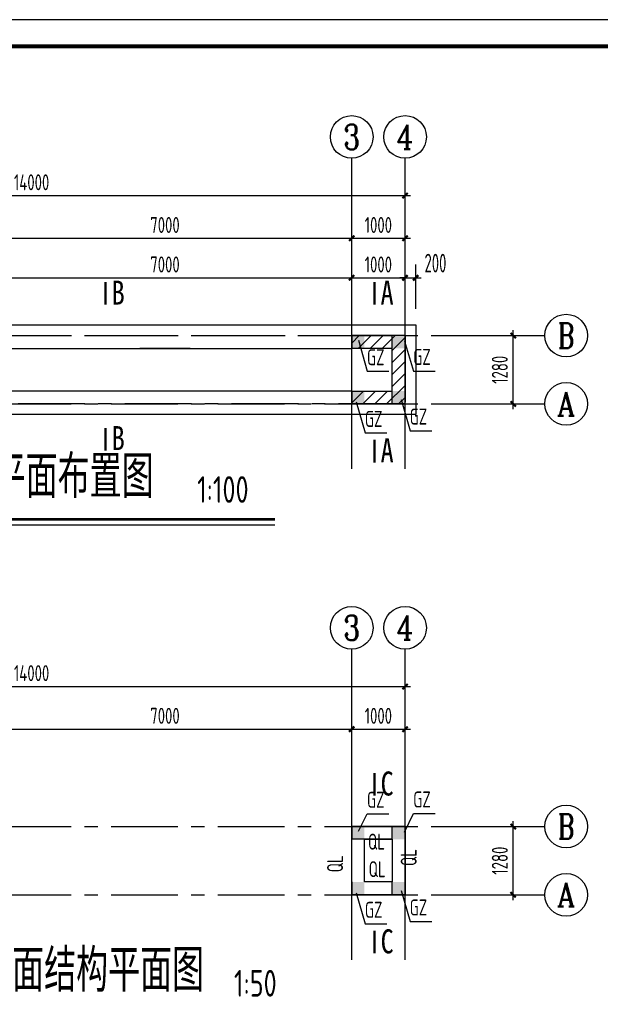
# Model space of a CAD drawing. Extents: x 4550910 to 19796140, y 148416 to 4611575.
# Tile 10 of 49: x 9745237 to 9756121, y 2015835 to 2034292. Entities that reach past the tile are written whole.
import ezdxf
from ezdxf.enums import TextEntityAlignment as Align

# ---------------------------------------------------------------- set-up
doc = ezdxf.new("R2010")
doc.units = 0
doc.header["$LTSCALE"] = 1000
for name, pattern in [('3', [5, 3, -2]), ('CENTER', [2, 1.25, -0.25, 0.25, -0.25]), ('DOTE', [2.42, 2, -0.2, 0.02, -0.2])]:
    doc.linetypes.add(name, pattern=pattern)
doc.layers.get('0').update_dxf_attribs({"linetype": 'CONTINUOUS'})
doc.layers.get('Defpoints').update_dxf_attribs({"linetype": 'CONTINUOUS'})
for name, color, linetype in [('AXIS', 8, 'CENTER'), ('AXIS_DIM', 3, 'CONTINUOUS'), ('DIM_ELEV', 3, 'CONTINUOUS'), ('DOTE', 8, 'DOTE'), ('NUM', 7, 'CONTINUOUS'), ('PUB_DIM', 94, 'CONTINUOUS'), ('TEXT', 7, 'CONTINUOUS'), ('THIN', 7, 'CONTINUOUS'), ('WALL', 2, 'CONTINUOUS'), ('图框', 7, 'CONTINUOUS'), ('梁虚线', 134, '3')]:
    doc.layers.add(name, color=color, linetype=linetype)
doc.styles.add('_TCH_AXIS', font='COMPLEX', dxfattribs={"bigfont": 'GBCBIG'})
doc.styles.add('DIM_FONT', font='tssdeng2.shx', dxfattribs={"width": 0.6, "bigfont": 'hztxt.shx'})
doc.styles.add('TSSD_Dimension', font='Tssdeng.shx', dxfattribs={"width": 0.7, "bigfont": 'hztxt.shx'})
doc.styles.add('TSSD_Label', font='Tssdeng.shx', dxfattribs={"width": 0.7, "bigfont": 'hztxt.shx'})
doc.styles.add('TSSD_Norm', font='Tssdeng.shx', dxfattribs={"bigfont": 'hztxt.shx'})
doc.styles.add('宋体', font='SimSun.ttf')
doc.dimstyles.new('_TCH_ARCH&&100', dxfattribs={"dimtxt": 350, "dimasz": 100, "dimexe": 250, "dimexo": 300, "dimgap": 100, "dimtad": 1, "dimdec": 0, "dimzin": 0, "dimdsep": 46, "dimtxsty": 'DIM_FONT', "dimblk": 'ARCHTICK', "dimcen": 0.09, "dimclrt": 7, "dimazin": 2, "dimtfac": 1, "dimtdec": 0, "dimtix": 1, "dimtmove": 2, "dimatfit": 3, "dimfxl": 0, "dimtolj": 1, "dimtzin": 0, "dimarcsym": 0})
doc.dimstyles.new('TSSD_100_100', dxfattribs={"dimtxt": 300, "dimasz": 100, "dimexe": 100, "dimexo": 250, "dimgap": 100, "dimtad": 1, "dimdec": 0, "dimzin": 0, "dimdsep": 46, "dimtxsty": 'TSSD_Dimension', "dimblk": 'ARCHTICK', "dimcen": 0, "dimdle": 100, "dimclrt": 7, "dimadec": 0, "dimazin": 0, "dimtfac": 1, "dimtdec": 0, "dimtix": 1, "dimtmove": 2, "dimatfit": 3, "dimfxl": 0, "dimtolj": 1, "dimtzin": 0, "dimarcsym": 0})

# ---------------------------------------------------------------- blocks, each defined once
blk = doc.blocks.new('_ArchTick')
at = {"color": 0, "linetype": 'ByBlock', "const_width": 0.4}
blk.add_lwpolyline([(-0.5, -0.5), (0.5, 0.5)], dxfattribs=at)
blk = doc.blocks.new('*D448')
at = {"layer": 'AXIS_DIM', "color": 0, "lineweight": -2, "transparency": 16777216}
for p, q in [((9744460, 2029620), (9744460, 2030294)), ((9751460, 2029620), (9751460, 2030294)), ((9744360, 2030194), (9751560, 2030194))]:
    blk.add_line(p, q, dxfattribs=at)
at = {"layer": 'Defpoints', "color": 0, "transparency": 16777216}
for p in [(9751460, 2030194), (9744460, 2029370), (9751460, 2029370)]:
    blk.add_point(p, dxfattribs=at)
at = {"layer": 'AXIS_DIM', "color": 0, "lineweight": -2, "transparency": 16777216, "xscale": 100, "yscale": 100, "zscale": 100, "rotation": 180}
blk.add_blockref('_ArchTick', (9744460, 2030194), dxfattribs=at)
at = {"layer": 'AXIS_DIM', "color": 0, "lineweight": -2, "transparency": 16777216, "xscale": 100, "yscale": 100, "zscale": 100}
blk.add_blockref('_ArchTick', (9751460, 2030194), dxfattribs=at)
at = {"layer": 'AXIS_DIM', "color": 7, "transparency": 16777216, "insert": (9747960, 2030444), "char_height": 300, "attachment_point": 5, "style": 'TSSD_Dimension'}
blk.add_mtext('\\A1;7000', dxfattribs=at)
blk = doc.blocks.new('*D449')
at = {"layer": 'AXIS_DIM', "color": 0, "lineweight": -2, "transparency": 16777216}
for p, q in [((9751460, 2029620), (9751460, 2030294)), ((9752460, 2029620), (9752460, 2030294)), ((9751360, 2030194), (9752560, 2030194))]:
    blk.add_line(p, q, dxfattribs=at)
at = {"layer": 'Defpoints', "color": 0, "transparency": 16777216}
for p in [(9752460, 2030194), (9751460, 2029370), (9752460, 2029370)]:
    blk.add_point(p, dxfattribs=at)
at = {"layer": 'AXIS_DIM', "color": 0, "lineweight": -2, "transparency": 16777216, "xscale": 100, "yscale": 100, "zscale": 100, "rotation": 180}
blk.add_blockref('_ArchTick', (9751460, 2030194), dxfattribs=at)
at = {"layer": 'AXIS_DIM', "color": 0, "lineweight": -2, "transparency": 16777216, "xscale": 100, "yscale": 100, "zscale": 100}
blk.add_blockref('_ArchTick', (9752460, 2030194), dxfattribs=at)
at = {"layer": 'AXIS_DIM', "color": 7, "transparency": 16777216, "insert": (9751960, 2030444), "char_height": 300, "attachment_point": 5, "style": 'TSSD_Dimension'}
blk.add_mtext('\\A1;1000', dxfattribs=at)
blk = doc.blocks.new('*D393')
at = {"layer": 'AXIS_DIM', "color": 0, "lineweight": -2, "transparency": 16777216}
for p, q in [((9754487, 2026990), (9754487, 2028470)), ((9754219, 2028370), (9754587, 2028370)), ((9754219, 2027090), (9754587, 2027090))]:
    blk.add_line(p, q, dxfattribs=at)
at = {"layer": 'Defpoints', "color": 0, "transparency": 16777216}
for p in [(9753969, 2028370), (9754487, 2028370), (9753969, 2027090)]:
    blk.add_point(p, dxfattribs=at)
at = {"layer": 'AXIS_DIM', "color": 0, "lineweight": -2, "transparency": 16777216, "xscale": 100, "yscale": 100, "zscale": 100}
for p, rotation in [((9754487, 2028370), 90), ((9754487, 2027090), 270)]:
    blk.add_blockref('_ArchTick', p, dxfattribs=dict(at, rotation=rotation))
at = {"layer": 'AXIS_DIM', "color": 7, "transparency": 16777216, "insert": (9754237, 2027730), "char_height": 300, "attachment_point": 5, "rotation": 90, "style": 'TSSD_Dimension'}
blk.add_mtext('\\A1;1280', dxfattribs=at)
blk = doc.blocks.new('*D395')
at = {"layer": 'AXIS_DIM', "color": 0, "lineweight": -2, "transparency": 16777216}
for p, q in [((9738460, 2029620), (9738460, 2031094)), ((9752460, 2029620), (9752460, 2031094)), ((9738360, 2030994), (9752560, 2030994))]:
    blk.add_line(p, q, dxfattribs=at)
at = {"layer": 'Defpoints', "color": 0, "transparency": 16777216}
for p in [(9752460, 2030994), (9738460, 2029370), (9752460, 2029370)]:
    blk.add_point(p, dxfattribs=at)
at = {"layer": 'AXIS_DIM', "color": 0, "lineweight": -2, "transparency": 16777216, "xscale": 100, "yscale": 100, "zscale": 100, "rotation": 180}
blk.add_blockref('_ArchTick', (9738460, 2030994), dxfattribs=at)
at = {"layer": 'AXIS_DIM', "color": 0, "lineweight": -2, "transparency": 16777216, "xscale": 100, "yscale": 100, "zscale": 100}
blk.add_blockref('_ArchTick', (9752460, 2030994), dxfattribs=at)
at = {"layer": 'AXIS_DIM', "color": 7, "transparency": 16777216, "insert": (9745460, 2031244), "char_height": 300, "attachment_point": 5, "style": 'TSSD_Dimension'}
blk.add_mtext('\\A1;14000', dxfattribs=at)
blk = doc.blocks.new('*D372')
at = {"layer": 'AXIS_DIM', "color": 0, "lineweight": -2, "transparency": 16777216}
for p, q in [((9744460, 2020418), (9744460, 2021093)), ((9751460, 2020418), (9751460, 2021093)), ((9744360, 2020993), (9751560, 2020993))]:
    blk.add_line(p, q, dxfattribs=at)
at = {"layer": 'Defpoints', "color": 0, "transparency": 16777216}
for p in [(9751460, 2020993), (9744460, 2020168), (9751460, 2020168)]:
    blk.add_point(p, dxfattribs=at)
at = {"layer": 'AXIS_DIM', "color": 0, "lineweight": -2, "transparency": 16777216, "xscale": 100, "yscale": 100, "zscale": 100, "rotation": 180}
blk.add_blockref('_ArchTick', (9744460, 2020993), dxfattribs=at)
at = {"layer": 'AXIS_DIM', "color": 0, "lineweight": -2, "transparency": 16777216, "xscale": 100, "yscale": 100, "zscale": 100}
blk.add_blockref('_ArchTick', (9751460, 2020993), dxfattribs=at)
at = {"layer": 'AXIS_DIM', "color": 7, "transparency": 16777216, "insert": (9747960, 2021243), "char_height": 300, "attachment_point": 5, "style": 'TSSD_Dimension'}
blk.add_mtext('\\A1;7000', dxfattribs=at)
blk = doc.blocks.new('*D373')
at = {"layer": 'AXIS_DIM', "color": 0, "lineweight": -2, "transparency": 16777216}
for p, q in [((9751460, 2020418), (9751460, 2021093)), ((9752460, 2020418), (9752460, 2021093)), ((9751360, 2020993), (9752560, 2020993))]:
    blk.add_line(p, q, dxfattribs=at)
at = {"layer": 'Defpoints', "color": 0, "transparency": 16777216}
for p in [(9752460, 2020993), (9751460, 2020168), (9752460, 2020168)]:
    blk.add_point(p, dxfattribs=at)
at = {"layer": 'AXIS_DIM', "color": 0, "lineweight": -2, "transparency": 16777216, "xscale": 100, "yscale": 100, "zscale": 100, "rotation": 180}
blk.add_blockref('_ArchTick', (9751460, 2020993), dxfattribs=at)
at = {"layer": 'AXIS_DIM', "color": 0, "lineweight": -2, "transparency": 16777216, "xscale": 100, "yscale": 100, "zscale": 100}
blk.add_blockref('_ArchTick', (9752460, 2020993), dxfattribs=at)
at = {"layer": 'AXIS_DIM', "color": 7, "transparency": 16777216, "insert": (9751960, 2021243), "char_height": 300, "attachment_point": 5, "style": 'TSSD_Dimension'}
blk.add_mtext('\\A1;1000', dxfattribs=at)
blk = doc.blocks.new('*D374')
at = {"layer": 'AXIS_DIM', "color": 0, "lineweight": -2, "transparency": 16777216}
for p, q in [((9754487, 2017788), (9754487, 2019268)), ((9754219, 2019168), (9754587, 2019168)), ((9754219, 2017888), (9754587, 2017888))]:
    blk.add_line(p, q, dxfattribs=at)
at = {"layer": 'Defpoints', "color": 0, "transparency": 16777216}
for p in [(9753969, 2019168), (9754487, 2019168), (9753969, 2017888)]:
    blk.add_point(p, dxfattribs=at)
at = {"layer": 'AXIS_DIM', "color": 0, "lineweight": -2, "transparency": 16777216, "xscale": 100, "yscale": 100, "zscale": 100}
for p, rotation in [((9754487, 2019168), 90), ((9754487, 2017888), 270)]:
    blk.add_blockref('_ArchTick', p, dxfattribs=dict(at, rotation=rotation))
at = {"layer": 'AXIS_DIM', "color": 7, "transparency": 16777216, "insert": (9754237, 2018528), "char_height": 300, "attachment_point": 5, "rotation": 90, "style": 'TSSD_Dimension'}
blk.add_mtext('\\A1;1280', dxfattribs=at)
blk = doc.blocks.new('*D376')
at = {"layer": 'AXIS_DIM', "color": 0, "lineweight": -2, "transparency": 16777216}
for p, q in [((9738460, 2020418), (9738460, 2021893)), ((9752460, 2020418), (9752460, 2021893)), ((9738360, 2021793), (9752560, 2021793))]:
    blk.add_line(p, q, dxfattribs=at)
at = {"layer": 'Defpoints', "color": 0, "transparency": 16777216}
for p in [(9752460, 2021793), (9738460, 2020168), (9752460, 2020168)]:
    blk.add_point(p, dxfattribs=at)
at = {"layer": 'AXIS_DIM', "color": 0, "lineweight": -2, "transparency": 16777216, "xscale": 100, "yscale": 100, "zscale": 100, "rotation": 180}
blk.add_blockref('_ArchTick', (9738460, 2021793), dxfattribs=at)
at = {"layer": 'AXIS_DIM', "color": 0, "lineweight": -2, "transparency": 16777216, "xscale": 100, "yscale": 100, "zscale": 100}
blk.add_blockref('_ArchTick', (9752460, 2021793), dxfattribs=at)
at = {"layer": 'AXIS_DIM', "color": 7, "transparency": 16777216, "insert": (9745460, 2022043), "char_height": 300, "attachment_point": 5, "style": 'TSSD_Dimension'}
blk.add_mtext('\\A1;14000', dxfattribs=at)
blk = doc.blocks.new('*D385')
at = {"layer": 'AXIS_DIM', "color": 0, "lineweight": -2, "transparency": 16777216}
for p, q in [((9744460, 2028820), (9744460, 2029554)), ((9751460, 2028820), (9751460, 2029554)), ((9744360, 2029454), (9751560, 2029454))]:
    blk.add_line(p, q, dxfattribs=at)
at = {"layer": 'Defpoints', "color": 0, "transparency": 16777216}
for p in [(9751460, 2029454), (9744460, 2028570), (9751460, 2028570)]:
    blk.add_point(p, dxfattribs=at)
at = {"layer": 'AXIS_DIM', "color": 0, "lineweight": -2, "transparency": 16777216, "xscale": 100, "yscale": 100, "zscale": 100, "rotation": 180}
blk.add_blockref('_ArchTick', (9744460, 2029454), dxfattribs=at)
at = {"layer": 'AXIS_DIM', "color": 0, "lineweight": -2, "transparency": 16777216, "xscale": 100, "yscale": 100, "zscale": 100}
blk.add_blockref('_ArchTick', (9751460, 2029454), dxfattribs=at)
at = {"layer": 'AXIS_DIM', "color": 7, "transparency": 16777216, "insert": (9747960, 2029704), "char_height": 300, "attachment_point": 5, "style": 'TSSD_Dimension'}
blk.add_mtext('\\A1;7000', dxfattribs=at)
blk = doc.blocks.new('*D386')
at = {"layer": 'AXIS_DIM', "color": 0, "lineweight": -2, "transparency": 16777216}
for p, q in [((9751460, 2028820), (9751460, 2029554)), ((9752460, 2028820), (9752460, 2029554)), ((9751360, 2029454), (9752560, 2029454))]:
    blk.add_line(p, q, dxfattribs=at)
at = {"layer": 'Defpoints', "color": 0, "transparency": 16777216}
for p in [(9752460, 2029454), (9751460, 2028570), (9752460, 2028570)]:
    blk.add_point(p, dxfattribs=at)
at = {"layer": 'AXIS_DIM', "color": 0, "lineweight": -2, "transparency": 16777216, "xscale": 100, "yscale": 100, "zscale": 100, "rotation": 180}
blk.add_blockref('_ArchTick', (9751460, 2029454), dxfattribs=at)
at = {"layer": 'AXIS_DIM', "color": 0, "lineweight": -2, "transparency": 16777216, "xscale": 100, "yscale": 100, "zscale": 100}
blk.add_blockref('_ArchTick', (9752460, 2029454), dxfattribs=at)
at = {"layer": 'AXIS_DIM', "color": 7, "transparency": 16777216, "insert": (9751960, 2029704), "char_height": 300, "attachment_point": 5, "style": 'TSSD_Dimension'}
blk.add_mtext('\\A1;1000', dxfattribs=at)
blk = doc.blocks.new('*D387')
at = {"layer": 'Defpoints', "color": 0, "linetype": 'Continuous', "transparency": 16777216}
for p in [(9752660, 2029454), (9752460, 2028570), (9752660, 2028570)]:
    blk.add_point(p, dxfattribs=at)
at = {"layer": 'PUB_DIM', "color": 0, "linetype": 'Continuous', "lineweight": -2, "transparency": 16777216}
for p, q in [((9752460, 2028870), (9752460, 2029704)), ((9752660, 2028870), (9752660, 2029704)), ((9752460, 2029454), (9752360, 2029454)), ((9752460, 2029454), (9752660, 2029454)), ((9752660, 2029454), (9752760, 2029454))]:
    blk.add_line(p, q, dxfattribs=at)
at = {"layer": 'PUB_DIM', "color": 0, "linetype": 'Continuous', "lineweight": -2, "transparency": 16777216, "xscale": 100, "yscale": 100, "zscale": 100}
blk.add_blockref('_ArchTick', (9752460, 2029454), dxfattribs=at)
at = {"layer": 'PUB_DIM', "color": 0, "linetype": 'Continuous', "lineweight": -2, "transparency": 16777216, "xscale": 100, "yscale": 100, "zscale": 100, "rotation": 180}
blk.add_blockref('_ArchTick', (9752660, 2029454), dxfattribs=at)
at = {"layer": 'PUB_DIM', "color": 7, "linetype": 'Continuous', "transparency": 16777216, "insert": (9753030, 2029729), "char_height": 350, "attachment_point": 5, "style": 'DIM_FONT'}
blk.add_mtext('\\A1;200', dxfattribs=at)

msp = doc.modelspace()

# ---------------------------------------------------------------- hatches: boundary and pattern name
at = {"linetype": 'Continuous'}
h = msp.add_hatch(dxfattribs=at)
h.set_pattern_fill('ANSI31', color=256, scale=100)
h.set_pattern_definition([(45, (9579445.04, 1926710.86), (-112.2532, 112.2532), [])])
h.paths.add_polyline_path([(9752460.1, 2028370.1), (9751460.2, 2028370.1), (9751460.2, 2028130.1), (9752220.1, 2028130.1), (9752220.1, 2027330.1), (9751460.1, 2027330.1), (9751460.1, 2027090.1), (9752460, 2027090.1)])
for points in [[(9751460.2, 2028370.1), (9751700.2, 2028370.1), (9751700.2, 2028130.1), (9751460.2, 2028130.1)], [(9752220.1, 2028370.1), (9752460.1, 2028370.1), (9752460.1, 2028130.1), (9752220.1, 2028130.1)], [(9751460.2, 2027330.1), (9751700.2, 2027330.1), (9751700.2, 2027090.1), (9751460.2, 2027090.1)], [(9752220.1, 2027330.1), (9752460.1, 2027330.1), (9752460.1, 2027090.1), (9752220.1, 2027090.1)], [(9751460.2, 2019168.4), (9751700.2, 2019168.4), (9751700.2, 2018928.4), (9751460.2, 2018928.4)], [(9752220.1, 2019168.4), (9752460.1, 2019168.4), (9752460.1, 2018928.4), (9752220.1, 2018928.4)], [(9751460.2, 2018128.4), (9751700.2, 2018128.4), (9751700.2, 2017888.4), (9751460.2, 2017888.4)], [(9752220.1, 2018128.4), (9752460.1, 2018128.4), (9752460.1, 2017888.4), (9752220.1, 2017888.4)]]:
    msp.add_hatch(color=256).paths.add_polyline_path(points)

# ---------------------------------------------------------------- linework, layer by layer
at = {"color": 2}
for p, q in [((9751460.2, 2028130.1), (9751460.2, 2028370.1)), ((9752220.1, 2028130.1), (9752220.1, 2028370.1)), ((9751460.2, 2027090.1), (9751460.2, 2027330.1)), ((9752220.1, 2027090.1), (9752220.1, 2027330.1)), ((9751460.2, 2018928.4), (9751460.2, 2019168.4)), ((9752220.1, 2018928.4), (9752220.1, 2019168.4)), ((9751460.2, 2017888.4), (9751460.2, 2018128.4)), ((9752220.1, 2017888.4), (9752220.1, 2018128.4))]:
    msp.add_line(p, q, dxfattribs=at)
for p, q in [((9751460.2, 2028130.1), (9751460.2, 2028370.1)), ((9752220.1, 2028130.1), (9752220.1, 2028370.1)), ((9744460.1, 2028130.1), (9751460.2, 2028130.1)), ((9751460.2, 2027330.1), (9744460.1, 2027330.1)), ((9751460.2, 2027090.1), (9751460.2, 2027330.1)), ((9752220.1, 2027090.1), (9752220.1, 2027330.1)), ((9751460.2, 2018928.4), (9751460.2, 2019168.4)), ((9752220.1, 2018928.4), (9752220.1, 2019168.4)), ((9751460.2, 2017888.4), (9751460.2, 2018128.4)), ((9752220.1, 2017888.4), (9752220.1, 2018128.4))]:
    msp.add_line(p, q)
at = {"linetype": 'Continuous'}
for p, q in [((9751585.7, 2028284.3), (9751752.8, 2027700.6)), ((9752453, 2028265.4), (9752620, 2027706.4)), ((9752620, 2027706.4), (9753026.8, 2027706.4)), ((9751752.8, 2027700.6), (9752159.5, 2027700.6)), ((9752386.9, 2027172), (9752553.9, 2026588.3)), ((9751547, 2027128.4), (9751714, 2026544.7)), ((9751714, 2026544.7), (9752120.8, 2026544.7)), ((9752553.9, 2026588.3), (9752960.7, 2026588.3)), ((9751585.7, 2019082.6), (9751752.8, 2019405.4)), ((9751752.8, 2019405.4), (9752159.5, 2019405.4)), ((9752453, 2019063.7), (9752620, 2019411.2)), ((9752620, 2019411.2), (9753026.8, 2019411.2)), ((9751547, 2017926.7), (9751714, 2017343)), ((9752386.9, 2017970.3), (9752553.9, 2017386.6)), ((9752553.9, 2017386.6), (9752960.7, 2017386.6)), ((9751714, 2017343), (9752120.8, 2017343))]:
    msp.add_line(p, q, dxfattribs=at)
at = {"color": 0, "const_width": 45}
for points in [[(9746845.5, 2029375.6), (9746845.5, 2028948.2)], [(9751885.3, 2029375.6), (9751885.3, 2028948.2)], [(9746846.1, 2026639.2), (9746846.1, 2026211.8)], [(9751885.8, 2026416.9), (9751885.8, 2025989.5)], [(9751885.3, 2020173.9), (9751885.3, 2019746.5)], [(9751885.8, 2017215.2), (9751885.8, 2016787.8)]]:
    msp.add_lwpolyline(points, dxfattribs=at)
at = {"linetype": 'Continuous'}
for points in [[(9738260.1, 2028570.1), (9752660, 2028570.1), (9752660, 2026890.1), (9738260.1, 2026890.1)], [(9751460.1, 2019168.4), (9752460, 2019168.4), (9752460, 2017888.4), (9751460.1, 2017888.4)]]:
    msp.add_lwpolyline(points, close=True, dxfattribs=at)
at = {"layer": 'AXIS'}
for p, q in [((9736951.1, 2028370.1), (9754220, 2028370.1)), ((9736951.1, 2027090.1), (9754220, 2027090.1)), ((9736951.1, 2019168.4), (9754220, 2019168.4)), ((9736951.1, 2017888.4), (9754220, 2017888.4))]:
    msp.add_line(p, q, dxfattribs=at)
msp.add_lwpolyline([(9738460.1, 2028370.1), (9752460, 2028370.1), (9752460, 2027090.1), (9738460.1, 2027090.1)], close=True, dxfattribs=at)
at = {"layer": 'AXIS_DIM'}
for p, q in [((9751460.1, 2029370.1), (9751460.1, 2031694.4)), ((9752460.1, 2029370.1), (9752460.1, 2031694.4)), ((9753969.1, 2028370.1), (9755079.8, 2028370.1)), ((9753969.1, 2027090.1), (9755079.8, 2027090.1)), ((9751460.1, 2020168.4), (9751460.1, 2022492.7)), ((9752460.1, 2020168.4), (9752460.1, 2022492.7)), ((9753969.1, 2019168.4), (9755079.8, 2019168.4)), ((9753969.1, 2017888.4), (9755079.8, 2017888.4))]:
    msp.add_line(p, q, dxfattribs=at)
for centre in [(9751460.1, 2032094.4), (9752460.1, 2032094.4), (9755479.8, 2028370.1), (9755479.8, 2027090.1), (9751460.1, 2022892.7), (9752460.1, 2022892.7), (9755479.8, 2019168.4), (9755479.8, 2017888.4)]:
    msp.add_circle(centre, 400, dxfattribs=at)
at = {"layer": 'DIM_ELEV'}
msp.add_line((9748432.8, 2028130.1), (9747487.5, 2028130.1), dxfattribs=at)
at = {"layer": 'DOTE', "ltscale": 1000}
for p, q in [((9751460.1, 2025870.1), (9751460.1, 2029370.1)), ((9752460.1, 2025870.1), (9752460.1, 2029370.1)), ((9751460.1, 2016668.4), (9751460.1, 2020168.4)), ((9752460.1, 2016668.4), (9752460.1, 2020168.4))]:
    msp.add_line(p, q, dxfattribs=at)
at = {"layer": 'NUM', "const_width": 50}
msp.add_lwpolyline([(9741657.3, 2024925.5), (9750021.6, 2024925.5)], dxfattribs=at)
at = {"layer": 'NUM'}
msp.add_lwpolyline([(9741657.3, 2024825.5), (9750021.6, 2024825.5)], dxfattribs=at)
at = {"layer": 'WALL'}
for p, q in [((9751460.1, 2028370.1), (9751460.1, 2028130.1)), ((9752460.1, 2028370.1), (9751460.2, 2028370.1)), ((9751460.2, 2028130.1), (9751460.2, 2028370.1)), ((9752460, 2027090.1), (9752460.1, 2028370.1)), ((9752220.1, 2028130.1), (9751460.2, 2028130.1)), ((9752220.1, 2027330.1), (9752220.1, 2028130.1)), ((9751460.1, 2027330.1), (9752220.1, 2027330.1)), ((9751460.1, 2027330.1), (9751460.1, 2027090.1)), ((9751460.1, 2027090.1), (9752460, 2027090.1)), ((9751460.1, 2019168.3), (9751460.1, 2018928.3)), ((9752460.1, 2019168.4), (9751460.2, 2019168.4)), ((9751460.2, 2018928.4), (9751460.2, 2019168.4)), ((9752460, 2017888.4), (9752460.1, 2019168.4)), ((9751460.1, 2018128.4), (9751460.1, 2017888.4)), ((9751460.1, 2017888.4), (9752460, 2017888.4))]:
    msp.add_line(p, q, dxfattribs=at)
at = {"layer": '图框', "color": 4}
msp.add_lwpolyline([(9773311.3, 2034292.3), (9731311.3, 2034292.3), (9731311.3, 2004592.3), (9773311.3, 2004592.3)], close=True, dxfattribs=at)
at = {"layer": '图框', "color": 4, "const_width": 80}
msp.add_lwpolyline([(9733811.3, 2005092.3), (9772811.3, 2005092.3), (9772811.3, 2033792.3), (9733811.3, 2033792.3)], close=True, dxfattribs=at)
at = {"layer": '梁虚线'}
msp.add_line((9752220.1, 2018928.4), (9751460.2, 2018928.4), dxfattribs=at)
msp.add_lwpolyline([(9751700.1, 2018928.4), (9752220, 2018928.4), (9752220, 2018128.4), (9751700.1, 2018128.4)], close=True, dxfattribs=at)

# ---------------------------------------------------------------- texts
at = {"layer": 'AXIS_DIM', "style": '_TCH_AXIS'}
for p, p2 in [((9751304.8, 2031861.4), (9751615.4, 2031861.4)), ((9751304.8, 2022659.7), (9751615.4, 2022659.7))]:
    msp.add_text('3', height=465.9, dxfattribs=at).set_placement(p, p2, align=Align.FIT)
for s, height, width, p, p2 in [('4', 455.7, 0.9375, (9752297.4, 2031866.5), (9752622.9, 2031866.5)), ('B', 465.9, 0.823529, (9755324.4, 2028137.1), (9755635.1, 2028137.1)), ('A', 445.4, 0.888889, (9755310.1, 2026867.4), (9755649.4, 2026867.4)), ('4', 455.7, 0.9375, (9752297.4, 2022664.8), (9752622.9, 2022664.8)), ('B', 465.9, 0.823529, (9755324.4, 2018935.4), (9755635.1, 2018935.4)), ('A', 445.4, 0.888889, (9755310.1, 2017665.6), (9755649.4, 2017665.6))]:
    msp.add_text(s, height=height, dxfattribs=dict(at, width=width)).set_placement(p, p2, align=Align.FIT)
at = {"layer": 'NUM', "style": 'TSSD_Norm', "width": 0.75}
for s, height, p in [('大门基础平面布置图', 800, (9742347.4, 2025085.5)), ('1:100', 500, (9748562.9, 2025085.5)), ('大门顶面结构平面图', 800, (9743294.4, 2015829)), ('1:50', 500, (9749253.4, 2015829))]:
    msp.add_text(s, height=height, dxfattribs=at).set_placement(p, align=Align.BOTTOM_LEFT)
at = {"layer": 'TEXT', "style": '宋体', "width": 0.8}
for s, p in [('B', (9746961.5, 2028950.8)), ('A', (9752001.3, 2028950.8)), ('B', (9746962.1, 2026224.1)), ('A', (9752001.8, 2025992.1)), ('C', (9752001.3, 2019749.1)), ('C', (9752001.8, 2016790.4))]:
    msp.add_text(s, height=450, dxfattribs=at).set_placement(p)
at = {"layer": 'THIN', "style": 'TSSD_Label', "width": 0.7}
for s, p in [('GZ', (9752075.5, 2027724.3)), ('GZ', (9752942.7, 2027730.1)), ('GZ', (9752036.7, 2026568.4)), ('GZ', (9752876.6, 2026612)), ('GZ', (9752075.5, 2019429)), ('GZ', (9752942.7, 2019434.8)), ('QL', (9752084.6, 2018644.4)), ('QL', (9752096.8, 2018128.4)), ('GZ', (9752036.7, 2017366.7)), ('GZ', (9752876.6, 2017410.3))]:
    msp.add_text(s, height=300, dxfattribs=at).set_placement(p, align=Align.BOTTOM_RIGHT)
for p in [(9752768.3, 2018745.7), (9751388.4, 2018628.1)]:
    msp.add_text('QL', height=300, rotation=90, dxfattribs=at).set_placement(p, align=Align.BOTTOM_RIGHT)

# ---------------------------------------------------------------- dimensions: what is measured, and where the dimension line sits
at = {"layer": 'AXIS_DIM'}
for p1, p2, distance, picture, middle in [((9738460.1, 2029370.1), (9752460.1, 2029370.1), 1624.3, '*D395', (9745460.1, 2031244.4)), ((9744460.1, 2029370.1), (9751460.1, 2029370.1), 824.3, '*D448', (9747960.1, 2030444.4)), ((9751460.1, 2029370.1), (9752460.1, 2029370.1), 824.3, '*D449', (9751960.1, 2030444.4)), ((9744460.1, 2028570.1), (9751460.1, 2028570.1), 883.5, '*D385', (9747960.1, 2029703.7)), ((9751460.1, 2028570.1), (9752460.1, 2028570.1), 883.5, '*D386', (9751960.1, 2029703.7)), ((9753969.1, 2027090.1), (9753969.1, 2028370.1), -517.7, '*D393', (9754236.8, 2027730.1)), ((9738460.1, 2020168.4), (9752460.1, 2020168.4), 1624.3, '*D376', (9745460.1, 2022042.7)), ((9744460.1, 2020168.4), (9751460.1, 2020168.4), 824.3, '*D372', (9747960.1, 2021242.7)), ((9751460.1, 2020168.4), (9752460.1, 2020168.4), 824.3, '*D373', (9751960.1, 2021242.7)), ((9753969.1, 2017888.4), (9753969.1, 2019168.4), -517.7, '*D374', (9754236.8, 2018528.4))]:
    dim = msp.add_aligned_dim(p1=p1, p2=p2, distance=distance, dimstyle='TSSD_100_100', dxfattribs=at)
    dim.commit()
    dim.dimension.update_dxf_attribs({"geometry": picture, "text_midpoint": middle})
at = {"layer": 'PUB_DIM', "linetype": 'Continuous'}
dim = msp.add_linear_dim(base=(9752660, 2029453.7), p1=(9752460.1, 2028570.1), p2=(9752660, 2028570.1), angle=0, dimstyle='_TCH_ARCH&&100', dxfattribs=at)
dim.commit()
dim.dimension.update_dxf_attribs({"geometry": '*D387', "text_midpoint": (9753030, 2029728.7), "dimtype": 129})

doc.saveas('drawing.dxf')
